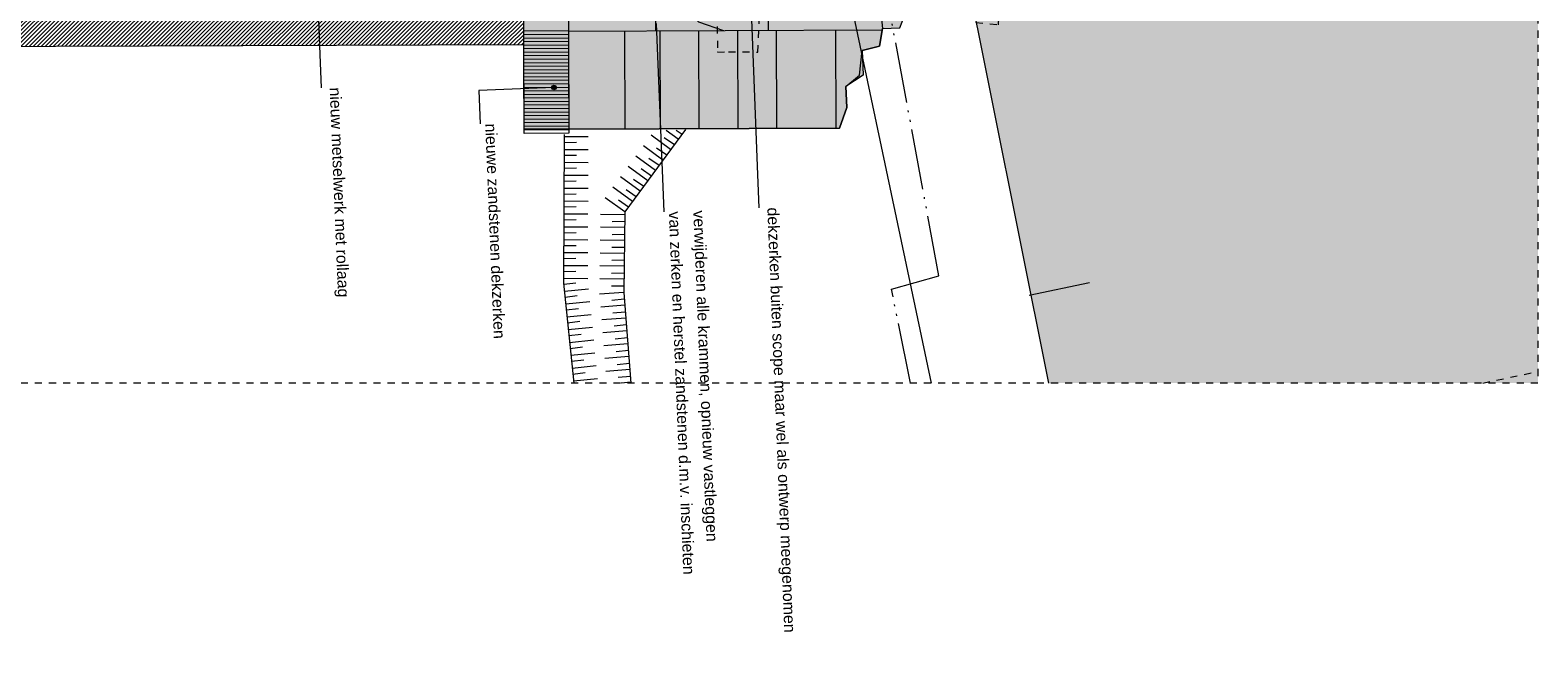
# Model space of a CAD drawing. Extents: x -251883 to 250656, y 0 to 909157.
# Tile 17 of 70: x 3834 to 25200, y 359318 to 368011. Entities that reach past the tile are written whole.
import ezdxf

# ---------------------------------------------------------------- set-up
doc = ezdxf.new("R2010")
doc.units = 0
doc.header["$MEASUREMENT"] = 0
doc.linetypes.add('DASHED', pattern=[200, 100, -100])
doc.linetypes.add('DIVIDE', pattern=[1250, 862.5, -112.5, 25, -112.5, 25, -112.5])
doc.layers.add('A-0019-AFDEKVLAK', color=1, linetype='Continuous')
doc.layers.add('A-0070-SYMBOOL', color=8, linetype='Continuous')

# ---------------------------------------------------------------- blocks, each defined once
blk = doc.blocks.new('M-MAATREGELEN_461')
at = {"linetype": 'Continuous', "lineweight": 5}
for color, points in [(254, [(138241.7, -66727.6), (137026.8, -60663), (135740.3, -54512.8), (133886.7, -45727.6), (145175, -45727.6), (145175, -66727.6)]), (8, [(131717.3, -60425.9), (131708.2, -60794.3), (131846, -60798), (131845.8, -60923.3), (131853.4, -60932), (135103.7, -60920.6), (135195.8, -60996.1), (135248.2, -61096.7), (135271.4, -61238.1), (135841.8, -61234.5), (135851.7, -61480.3), (136198.2, -61515.9), (136135.2, -61686.3), (135885.4, -61696.4), (135845.5, -61948.2), (135597.7, -62008.2), (135561.8, -62359.9), (135368, -62517.8), (135380, -62817.6), (135276.2, -63110.4), (131440.2, -63123.8), (131431.3, -60577.6), (131414.5, -60577.6), (131416.1, -60417.9)]), (254, [(131431.3, -60577.6), (131431.3, -60805.5), (131846, -60798), (131845.8, -60923.3), (135103.7, -60920.6, -0.356658), (135271.4, -61238.1), (135841.8, -61234.5), (135885.4, -61696.4), (135845.5, -61948.2), (135597.7, -62008.2), (135611.8, -62357.9), (135368, -62517.8), (135380, -62817.5), (135276.2, -63110.4), (131440.2, -63123.8), (130811.2, -63126), (130800.5, -60580.1)])]:
    blk.add_hatch(color=color, dxfattribs=at).paths.add_polyline_path(points, flags=0)
h = blk.add_hatch(dxfattribs=at)
h.set_pattern_fill('@AV106', color=231, style=0, pattern_type=0)
h.set_pattern_definition([(45, (0, 0), (-28.284271, 28.284271), [])])
h.paths.add_polyline_path([(115699.2, -61973.9), (122835.1, -61950.2), (130804.5, -61923.3), (130800.5, -60580.1), (122730.3, -60539.9), (115694.7, -60630.6)], flags=0)
at = {"color": 7, "linetype": 'DASHED', "lineweight": 0}
blk.add_lwpolyline([(94775, -66727.6), (94775, -45727.6), (145175, -45727.6), (145175, -66727.6)], close=True, dxfattribs=at)
at = {"color": 1, "linetype": 'DIVIDE', "lineweight": 18}
blk.add_lwpolyline([(136283.1, -66727.6), (136016.1, -65395.3), (136688.1, -65207), (134123.3, -51385.7), (115209.6, -52233.2), (106591, -45727.6)], dxfattribs=at)
at = {"color": 8, "linetype": 'Continuous', "lineweight": 5}
for points in [[(136582.8, -66727.6), (132151.9, -45727.6)], [(133886.7, -45727.6), (135740.3, -54512.8), (137026.8, -60663), (138241.8, -66727.6)], [(131431.3, -60577.6), (131437, -62195.8), (131440.4, -63182.4), (130809.9, -63186.7), (130807, -62198), (130804.4, -61229.8), (122447.4, -61255.3), (122445.1, -60605.4)], [(132665.8, -60929.4), (132668.6, -61729.1)], [(133065.8, -60928), (133067.3, -61359.2), (133279.5, -61600.9), (133634.8, -61725.8)], [(134265.8, -60923.8), (134268.6, -61723.6)], [(131435.3, -61732.5), (130805.8, -61736.8)], [(131435.3, -61733.4), (135882, -61718)], [(132240.2, -63121), (132235.3, -61730.7)], [(132740.2, -63119.2), (132735.3, -61728.9)], [(133290.2, -63117.3), (133285.3, -61727)], [(133840.2, -63115.4), (133835.3, -61725.1)], [(134390.2, -63113.5), (134385.3, -61723.1)], [(135230.2, -63110.5), (135225.3, -61720.2)], [(131435.5, -61782.4), (130805.9, -61786.8)], [(131435.7, -61832.5), (130806, -61836.8)], [(131435.9, -61882.4), (130806.2, -61886.8)], [(131436.1, -61932.4), (130806.3, -61936.8)], [(131436.2, -61982.4), (130806.4, -61986.8)], [(131436.4, -62032.4), (130806.5, -62036.8)], [(131436.6, -62082.4), (130806.7, -62086.8)], [(131436.8, -62132.4), (130806.8, -62136.8)], [(133556.1, -62028), (133549.9, -62034.2)], [(134119.8, -62031.4), (134120.2, -62031.2)], [(131436.9, -62182.4), (130807, -62186.8)], [(131437.1, -62232.4), (130807.1, -62236.8)], [(131437.3, -62282.4), (130807.2, -62286.8)], [(131437.5, -62332.4), (130807.4, -62336.8)], [(131437.6, -62382.4), (130807.5, -62386.8)], [(131437.8, -62432.4), (130807.7, -62436.8)], [(131438, -62482.4), (130807.8, -62486.8)], [(131438.2, -62532.4), (130808, -62536.8)], [(131438.3, -62582.4), (130808.1, -62586.7)], [(131438.5, -62632.4), (130808.3, -62636.7)], [(131438.7, -62682.4), (130808.4, -62686.7)], [(131438.8, -62732.4), (130808.6, -62736.7)], [(131439, -62782.4), (130808.7, -62786.7)], [(131439.2, -62832.4), (130808.9, -62836.7)], [(131439.4, -62882.4), (130809, -62886.7)], [(131439.6, -62932.4), (130809.2, -62936.7)], [(131439.7, -62982.4), (130809.3, -62986.7)], [(131439.9, -63032.4), (130809.5, -63036.7)], [(131440.1, -63082.4), (130809.6, -63086.7)], [(131440.2, -63132.4), (130809.8, -63136.7)], [(135276.2, -63110.4), (131440.2, -63123.8)], [(137965.9, -65481.7), (138822.1, -65301.2)]]:
    blk.add_lwpolyline(points, dxfattribs=at)
at = {"color": 11, "linetype": 'Continuous', "lineweight": 13}
blk.add_lwpolyline([(133886.7, -45727.6), (135740.3, -54512.8), (137026.8, -60663), (138241.8, -66727.6)], dxfattribs=at)
at = {"color": 254, "linetype": 'Continuous', "lineweight": 5}
blk.add_lwpolyline([(133886.7, -45727.6), (135740.3, -54512.8), (137026.8, -60663), (138241.7, -66727.6)], dxfattribs=at)
at = {"color": 8, "linetype": 'Continuous', "lineweight": 5}
for points in [[(131416.1, -60417.9), (131414.5, -60577.6), (131431.3, -60577.6), (131440.2, -63123.8), (135276.2, -63110.4), (135380, -62817.6), (135368, -62517.8), (135561.8, -62359.9), (135597.7, -62008.2), (135845.5, -61948.2), (135885.4, -61696.4), (136135.2, -61686.3), (136198.2, -61515.9), (135851.7, -61480.3), (135841.8, -61234.5), (135271.4, -61238.1), (135248.2, -61096.7), (135195.8, -60996.1), (135103.7, -60920.6), (131853.4, -60932), (131845.8, -60923.3), (131846, -60798), (131708.2, -60794.3), (131717.3, -60425.9)], [(115699.2, -61973.9), (122835.1, -61950.2), (130804.5, -61923.3), (130800.5, -60580.1), (122730.3, -60539.9), (115694.7, -60630.6)]]:
    blk.add_lwpolyline(points, close=True, dxfattribs=at)
blk.add_lwpolyline([(131431.3, -60577.6), (131431.3, -60805.5), (131846, -60798), (131845.8, -60923.3), (135103.7, -60920.6, -0.356658), (135271.4, -61238.1), (135841.8, -61234.5), (135885.4, -61696.4), (135845.5, -61948.2), (135597.7, -62008.2), (135611.8, -62357.9), (135368, -62517.8), (135380, -62817.5), (135276.2, -63110.4), (131440.2, -63123.8), (130811.2, -63126), (130800.5, -60580.1)], format="xyb", close=True, dxfattribs=at)
at = {"color": 8, "linetype": 'DASHED', "lineweight": 5}
for points in [[(133536.3, -61040.5), (133536.7, -61070.1), (133549.9, -62034.2), (133704.3, -62025.9), (134120.2, -62031.2), (134163.4, -61038.3), (135135.4, -61067.6), (135203.1, -61115.6), (135249.9, -61220.6), (135910.1, -61284.5), (135890.2, -61501.8), (136080.7, -61531.3), (136219.9, -61538.3), (136245.6, -61321.6), (137222.8, -61405.9), (137211.7, -61611.8), (137530.7, -61643.4), (137541.9, -61437.6), (138754.3, -61551.8)], [(144394.4, -66727.6), (145175, -66563)]]:
    blk.add_lwpolyline(points, dxfattribs=at)
at = {"color": 9, "linetype": 'Continuous', "lineweight": 5}
for points in [[(131376.4, -63202.8), (131367.5, -65309.8), (131513.2, -66727.6)], [(131376.2, -63228.4), (131718.5, -63230)], [(133093.7, -63132.1), (132235.1, -64299.9), (132220.4, -65440.3), (132323.3, -66727.6)], [(132885.3, -63415.5), (132609.6, -63212.7)], [(132794.8, -63243), (132938.4, -63343.3)], [(132993.7, -63268.1), (132823.5, -63142.9)], [(132962.8, -63137.3), (133046.8, -63195.9)], [(131375.5, -63411.4), (131717.8, -63412.9)], [(131551, -63314.5), (131375.9, -63318.1)], [(132776.9, -63562.9), (132501.2, -63360.1)], [(132686.4, -63390.5), (132830, -63490.7)], [(131374.7, -63594.3), (131717, -63595.9)], [(131550.2, -63497.5), (131375.1, -63501)], [(132560.2, -63857.7), (132284.5, -63654.9)], [(132668.6, -63710.3), (132392.8, -63507.5)], [(132578.1, -63537.9), (132721.7, -63638.1)], [(131548.7, -63863.4), (131373.6, -63866.9)], [(131373.9, -63777.3), (131716.2, -63778.8)], [(131549.4, -63680.4), (131374.3, -63684)], [(132451.8, -64005.1), (132176.1, -63802.3)], [(132361.3, -63832.7), (132504.9, -63932.9)], [(132469.7, -63685.2), (132613.3, -63785.5)], [(131547.9, -64046.3), (131372.8, -64049.9)], [(131373.2, -63960.2), (131715.4, -63961.8)], [(132235.1, -64299.9), (131959.3, -64097.1)], [(132343.4, -64152.5), (132067.7, -63949.7)], [(132252.9, -63980.1), (132396.5, -64080.3)], [(131547.1, -64229.3), (131372, -64232.8)], [(131372.4, -64143.2), (131714.7, -64144.7)], [(132144.6, -64127.5), (132288.2, -64227.7)], [(131370.8, -64509.1), (131713.1, -64510.6)], [(131546.3, -64412.2), (131371.2, -64415.8)], [(131371.6, -64326.1), (131713.9, -64327.7)], [(132232.2, -64521.9), (131890, -64517.4)], [(132234.6, -64339), (131892.3, -64334.5)], [(132058.2, -64434.3), (132233.4, -64432.3)], [(131370.1, -64692.1), (131712.3, -64693.6)], [(131545.5, -64595.2), (131370.5, -64598.8)], [(132229.9, -64704.9), (131887.6, -64700.4)], [(132055.9, -64617.3), (132231, -64615.2)], [(131369.3, -64875), (131711.6, -64876.5)], [(131544.8, -64778.2), (131369.7, -64781.7)], [(132227.5, -64887.8), (131885.3, -64883.3)], [(132053.6, -64800.2), (132228.7, -64798.2)], [(131543.2, -65144.1), (131368.2, -65147.6)], [(131368.5, -65058), (131710.8, -65059.5)], [(131544, -64961.1), (131368.9, -64964.6)], [(132225.2, -65070.8), (131882.9, -65066.3)], [(132048.9, -65166.1), (132224, -65164)], [(132051.2, -64983.1), (132226.3, -64981.1)], [(131367.8, -65240.9), (131710, -65242.4)], [(131543.3, -65308.2), (131369.6, -65330.4)], [(132222.8, -65253.7), (131880.6, -65249.2)], [(132046.5, -65349), (132221.6, -65347)], [(131379.1, -65423.2), (131719.6, -65388.3)], [(131562, -65490.2), (131388.3, -65512.4)], [(131397.8, -65605.2), (131738.3, -65570.3)], [(132220.4, -65440.3), (131879.2, -65467.6)], [(132053.6, -65550), (132227.8, -65532)], [(131580.7, -65672.2), (131407, -65694.4)], [(131416.5, -65787.2), (131757, -65752.3)], [(132235, -65622.7), (131893.8, -65649.8)], [(132249.6, -65805), (131908.4, -65832.2)], [(132068.2, -65732.6), (132242.3, -65714.5)], [(131599.4, -65854.2), (131425.7, -65876.4)], [(131435.2, -65969.2), (131775.8, -65934.3)], [(132264.2, -65987.2), (131923, -66014.5)], [(132082.8, -65915.3), (132257, -65897.1)], [(131618.1, -66036.2), (131444.4, -66058.4)], [(131454, -66151.2), (131794.5, -66116.3)], [(131636.8, -66218.2), (131463.2, -66240.4)], [(132278.8, -66169.6), (131937.5, -66196.8)], [(132097.4, -66097.8), (132271.6, -66079.8)], [(131472.7, -66333.2), (131813.2, -66298.3)], [(131655.6, -66400.2), (131481.8, -66422.4)], [(132293.3, -66352), (131952.1, -66379.2)], [(132112, -66280.6), (132286.2, -66262.3)], [(132126.6, -66463.2), (132300.8, -66445)], [(131491.4, -66515.2), (131831.9, -66480.3)], [(131674.3, -66582.2), (131500.6, -66604.4)], [(131510.1, -66697.2), (131850.6, -66662.3)], [(132307.9, -66534.4), (131966.7, -66561.5)], [(132141.2, -66645.6), (132315.3, -66627.4)], [(132322.5, -66716.7), (132185.4, -66727.6)]]:
    blk.add_lwpolyline(points, dxfattribs=at)
at = {"layer": 'A-0070-SYMBOOL', "color": 8, "linetype": 'Continuous', "lineweight": 5}
for points in [[(127894.6, -61567), (127914.6, -62066.6), (127933.7, -62540.9)], [(132680, -61625), (132768.3, -63823.2), (132787.3, -64297.5)], [(134028.9, -61570.8), (134117.2, -63769), (134136.2, -64243.4)]]:
    blk.add_lwpolyline(points, dxfattribs=at)
for points in [[(131232.3, -62568.8), (131207.2, -62559.6), (131195.9, -62535.2), (131205.2, -62510.1), (131229.5, -62498.9), (131254.7, -62508.1), (131265.9, -62532.4), (131256.6, -62557.6)], [(131231.9, -62558.8), (131214, -62552.2), (131205.9, -62534.8), (131212.5, -62516.9), (131229.9, -62508.9), (131247.9, -62515.5), (131255.9, -62532.8), (131249.3, -62550.8)], [(131231.5, -62548.8), (131220.7, -62544.9), (131215.9, -62534.4), (131219.9, -62523.7), (131230.3, -62518.8), (131241.1, -62522.8), (131245.9, -62533.2), (131241.9, -62544)], [(131231.1, -62538.8), (131227.5, -62537.5), (131225.9, -62534), (131227.2, -62530.5), (131230.7, -62528.8), (131234.3, -62530.2), (131235.9, -62533.6), (131234.6, -62537.2)]]:
    blk.add_lwpolyline(points, close=True, dxfattribs=at)
at = {"layer": 'A-0070-SYMBOOL', "color": 7, "linetype": 'Continuous', "char_height": 162, "attachment_point": 7, "rotation": 272.3, "line_spacing_factor": 0.933333}
for s, insert in [('{\\fArial|b0|i0|c12|p0;nieuw metselwerk met rollaag}', (128003.6, -62538.1)), ('{\\fArial|b0|i0|c12|p0;van zerken en herstel zandstenen d.m.v. inschieten}', (132857.3, -64294.7)), ('{\\fArial|b0|i0|c12|p0;verwijderen alle krammen, opnieuw vastleggen}', (133157.1, -64282.7)), ('{\\fArial|b0|i0|c12|p0;dekzerken buiten scope maar wel als ontwerp meegenomen}', (134206.2, -64240.6))]:
    blk.add_mtext(s, dxfattribs=dict(at, insert=insert))
at = {"linetype": 'Continuous'}
blk.add_wipeout([(130307.7, -66100.6), (130183.3, -63003.1), (130462.3, -62991.9), (130586.8, -66089.4)], dxfattribs=at).dxf.layer = 'A-0019-AFDEKVLAK'
at = {"layer": 'A-0070-SYMBOOL', "color": 8, "linetype": 'Continuous', "lineweight": 5}
blk.add_lwpolyline([(131230.9, -62533.8), (130166.2, -62576.6), (130185.2, -63051)], dxfattribs=at)
at = {"layer": 'A-0070-SYMBOOL', "color": 7, "linetype": 'Continuous', "insert": (130255.2, -63048.2), "char_height": 162, "attachment_point": 7, "rotation": 272.3, "line_spacing_factor": 0.933333}
blk.add_mtext('{\\fArial|b0|i0|c12|p0;nieuwe zandstenen dekzerken}', dxfattribs=at)

msp = doc.modelspace()

# ---------------------------------------------------------------- block references
msp.add_blockref('M-MAATREGELEN_461', (-119975, 429731))

doc.saveas('drawing.dxf')
